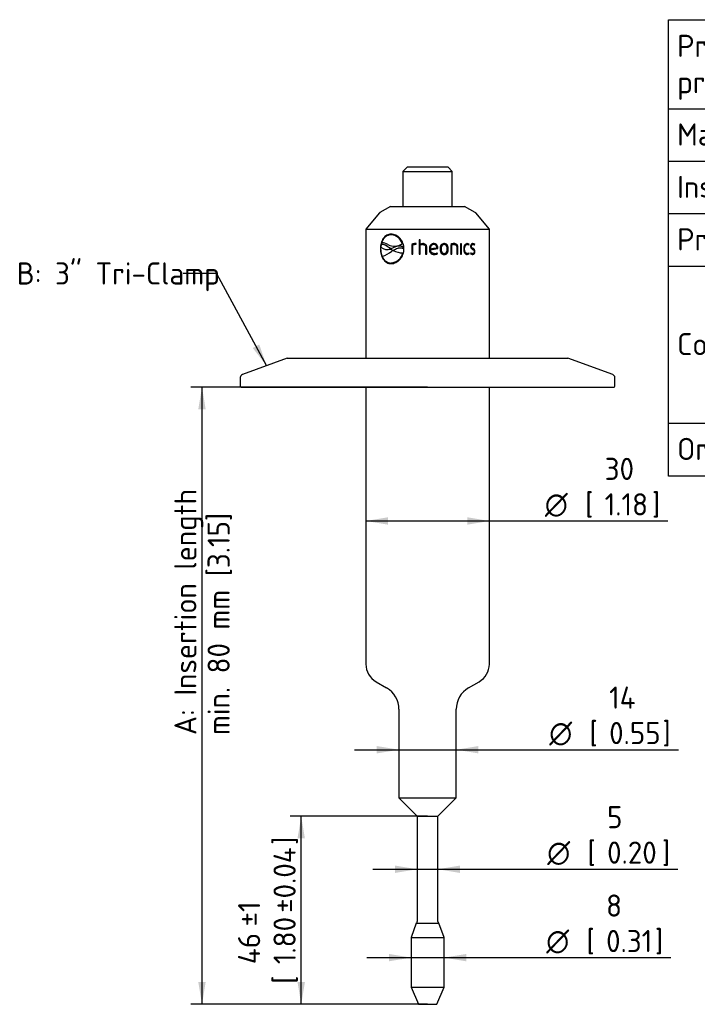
# Model space of a CAD drawing. Header units: millimetres. Extents: x 0 to 300, y -84 to 208.
# Tile 3 of 4: x 83 to 190, y 52 to 208. Entities that reach past the tile are written whole.
import ezdxf
from ezdxf.enums import TextEntityAlignment as Align

# ---------------------------------------------------------------- set-up
doc = ezdxf.new("R2010")
doc.units = ezdxf.units.MM
doc.layers.add('Default', color=7, linetype='Continuous')
doc.layers.add('SRV-HD-X5-A150-B', color=7, linetype='Continuous')
doc.styles.add('SEACAD_Solid_Edge_ISO', font='seiso.ttf')
doc.styles.add('SEACAD_Solid_Edge_ISO1_Symbols', font='semeci1.ttf')
doc.dimstyles.new('Rheonics_Publish', dxfattribs={"dimtxt": 3.5, "dimasz": 3.5, "dimexe": 1.75, "dimexo": 0, "dimgap": 0.875, "dimtad": 1, "dimdec": 1, "dimlfac": 1.538462, "dimdsep": 46, "dimtxsty": 'SEACAD_Solid_Edge_ISO', "dimblk1": '_SE_FILLED', "dimblk2": '_SE_FILLED', "dimsah": 1, "dimcen": 1.75, "dimazin": 0, "dimtfac": 0.5, "dimtdec": 3, "dimtmove": 0, "dimatfit": 3, "dimfxl": 1, "dimarcsym": 0})

# ---------------------------------------------------------------- blocks, each defined once
blk = doc.blocks.new('SE')
at = {"layer": 'Default', "color": 7, "linetype": 'Continuous'}
for p, q in [((240.85, 207.56), (240.85, 193.49)), ((185.54, 193.49), (292.91, 193.49)), ((240.85, 193.49), (240.85, 185.21)), ((185.54, 185.21), (292.91, 185.21)), ((240.85, 185.21), (240.85, 176.93)), ((185.54, 176.93), (292.91, 176.93)), ((240.85, 176.93), (240.85, 168.65)), ((185.54, 168.65), (292.91, 168.65)), ((240.85, 168.65), (240.85, 160.38)), ((240.85, 160.38), (292.91, 160.38)), ((240.85, 160.38), (240.85, 152.1)), ((240.85, 152.1), (292.91, 152.1)), ((240.85, 152.1), (240.85, 143.82)), ((185.54, 143.82), (292.91, 143.82)), ((240.85, 143.82), (240.85, 135.47))]:
    blk.add_line(p, q, dxfattribs=at)
blk.add_lwpolyline([(185.54, 135.47), (185.54, 207.56), (292.91, 207.56), (292.91, 135.47), (185.54, 135.47)], dxfattribs=at)
at = {"layer": 'Default', "color": 7, "linetype": 'Continuous', "style": 'SEACAD_Solid_Edge_ISO'}
for s, p in [('Pressure-Rating of the sensor', (186.89, 205.18)), ('As specified in order', (242.13, 205.18)), ('probe', (186.89, 199.45)), ('confirmation', (242.13, 199.45)), ('Material', (186.89, 191.18)), ('316L', (242.13, 191.18)), ('Insertion Length A', (186.89, 182.9)), ('Customizable min. 80 mm', (242.13, 182.9)), ('Process connection B', (186.89, 174.62)), ('Tri-Clamp 3"', (242.13, 174.62)), ('ISO 1127 DN 65', (242.13, 166.34)), ('Compatible with', (186.89, 158.07)), ('DIN 32676 DN 65', (242.13, 158.07)), ('ASME BPE 3"', (242.13, 149.79)), ('Order Code', (186.89, 141.51)), ('SRV-HD-X5-Axxx-B30T', (242.13, 141.51))]:
    blk.add_text(s, height=3.5, dxfattribs=at).set_placement(p, align=Align.TOP_LEFT)
blk = doc.blocks.new('SEANNOT_GROUP1')
at = {"layer": 'Default', "linetype": 'Continuous'}
blk.add_hatch(color=7, dxfattribs=at).paths.add_polyline_path([(119.89, 155.7), (122.07, 152.9), (120.91, 156.26)])
at = {"layer": 'Default', "color": 7, "linetype": 'Continuous'}
blk.add_line((114.14, 167.48), (108.89, 167.48), dxfattribs=at)
blk.add_lwpolyline([(114.14, 167.48), (122.07, 152.9)], dxfattribs=at)
at = {"layer": 'Default', "color": 7, "linetype": 'Continuous', "style": 'SEACAD_Solid_Edge_ISO'}
blk.add_text('B: 3" Tri-Clamp', height=3.5, dxfattribs=at).set_placement((82.61, 169.23), align=Align.TOP_LEFT)
blk = doc.blocks.new('SE1')
at = {"layer": 'SRV-HD-X5-A150-B', "color": 7, "linetype": 'Continuous'}
for p, q in [((144.24, 184.25), (143.59, 183.6)), ((143.59, 183.6), (151.39, 183.6)), ((143.59, 183.6), (143.59, 178.07)), ((150.74, 184.25), (144.24, 184.25)), ((151.39, 183.6), (150.74, 184.25)), ((151.39, 178.07), (151.39, 183.6)), ((141.64, 178.07), (139.96, 177.1)), ((141.64, 178.07), (153.34, 178.07)), ((155.02, 177.1), (153.34, 178.07)), ((139.89, 177.04), (137.74, 174.48)), ((157.24, 174.48), (155.09, 177.04)), ((137.74, 174.48), (157.24, 174.48)), ((137.74, 174.48), (137.74, 154.09)), ((157.24, 154.09), (157.24, 174.48)), ((141.7, 173.59), (141.66, 173.59)), ((141.76, 173.59), (141.73, 173.59)), ((146.32, 172.79), (146.14, 172.79)), ((146.14, 172.79), (146.14, 170.51)), ((146.15, 172.79), (146.15, 170.51)), ((146.32, 172.09), (146.32, 172.79)), ((140.08, 171.36), (140.03, 171.36)), ((140.17, 172.05), (140.11, 171.64)), ((140.31, 172.07), (140.28, 172.06)), ((141.21, 171.26), (141.25, 171.27)), ((141.46, 171.51), (141.43, 171.51)), ((141.64, 171.35), (141.43, 171.51)), ((141.67, 171.35), (141.46, 171.51)), ((141.67, 171.35), (141.64, 171.35)), ((141.68, 171.35), (141.64, 171.35)), ((141.64, 171.34), (141.66, 171.33)), ((141.66, 171.33), (142.03, 171.11)), ((141.69, 171.35), (141.67, 171.35)), ((142.07, 171.51), (141.68, 171.35)), ((142.02, 171.1), (141.86, 170.98)), ((142.05, 171.11), (142.02, 171.1)), ((142.04, 171.1), (142.02, 171.1)), ((142.06, 171.11), (142.03, 171.11)), ((142.08, 171.11), (142.04, 171.1)), ((142.08, 171.11), (142.05, 171.11)), ((142.25, 171.8), (142.28, 171.8)), ((143.04, 171.79), (143.01, 171.78)), ((143.54, 172.21), (143.51, 172.21)), ((143.67, 171.69), (143.64, 171.69)), ((143.66, 171.43), (143.64, 171.69)), ((143.7, 171.44), (143.66, 171.43)), ((143.7, 171.44), (143.67, 171.69)), ((145.02, 172.08), (145, 172.08)), ((145, 172.08), (145, 170.51)), ((145.02, 172.08), (145.02, 170.51)), ((145.18, 170.51), (145.18, 171.98)), ((145.57, 172.2), (145.56, 172.2)), ((145.58, 172.04), (145.57, 172.04)), ((145.66, 172.03), (145.69, 172.19)), ((146.33, 172.09), (146.32, 172.09)), ((146.32, 170.51), (146.32, 171.93)), ((146.71, 172.04), (146.71, 172.04)), ((146.74, 172.19), (146.73, 172.19)), ((147.17, 171.64), (147.17, 171.64)), ((147.17, 171.64), (147.17, 170.51)), ((147.17, 171.64), (147.17, 170.51)), ((147.35, 170.51), (147.35, 171.65)), ((147.93, 171.38), (147.94, 171.38)), ((147.94, 171.24), (147.94, 171.24)), ((148.46, 172.05), (148.47, 172.05)), ((149.09, 171.51), (149.1, 171.51)), ((149.09, 171.41), (149.1, 171.41)), ((149.61, 171.34), (149.63, 171.34)), ((150.09, 172.05), (150.11, 172.05)), ((150.74, 171.34), (150.76, 171.34)), ((151.15, 172.08), (151.15, 170.51)), ((151.3, 170.51), (151.3, 171.98)), ((151.3, 171.98), (151.32, 171.98)), ((151.32, 170.51), (151.32, 171.98)), ((151.66, 172.2), (151.69, 172.2)), ((151.66, 172.05), (151.69, 172.05)), ((152.09, 171.64), (152.09, 170.51)), ((152.22, 170.51), (152.22, 171.65)), ((152.22, 171.65), (152.25, 171.65)), ((152.25, 170.51), (152.25, 171.65)), ((152.83, 172.17), (152.68, 172.17)), ((152.68, 172.17), (152.68, 170.51)), ((152.8, 170.51), (152.8, 172.17)), ((152.83, 170.51), (152.83, 172.17)), ((153.3, 171.34), (153.34, 171.34)), ((153.71, 172.04), (153.75, 172.04)), ((153.99, 172.08), (154.04, 172.08)), ((153.99, 171.95), (154.04, 172.08)), ((154.37, 171.77), (154.41, 171.77)), ((154.61, 172.05), (154.66, 172.05)), ((154.89, 172.08), (154.94, 172.08)), ((154.89, 171.95), (154.94, 172.08)), ((143.61, 170.71), (143.58, 170.71)), ((145, 170.51), (145.18, 170.51)), ((146.14, 170.51), (146.32, 170.51)), ((147.17, 170.51), (147.35, 170.51)), ((148.53, 170.48), (148.54, 170.48)), ((148.54, 170.63), (148.54, 170.63)), ((149.04, 170.59), (148.98, 170.74)), ((149.05, 170.59), (148.99, 170.74)), ((149.04, 170.59), (149.05, 170.59)), ((150.09, 170.63), (150.11, 170.63)), ((151.15, 170.51), (151.32, 170.51)), ((152.09, 170.51), (152.25, 170.51)), ((152.68, 170.51), (152.83, 170.51)), ((153.71, 170.64), (153.75, 170.64)), ((154.04, 170.59), (153.99, 170.73)), ((153.99, 170.59), (154.04, 170.59)), ((154.3, 170.74), (154.25, 170.59)), ((154.53, 170.63), (154.58, 170.63)), ((154.92, 170.94), (154.97, 170.94)), ((141.79, 169.13), (141.82, 169.13)), ((125.32, 154.09), (118.26, 151.51)), ((125.32, 154.09), (169.65, 154.09)), ((176.72, 151.51), (169.65, 154.09)), ((117.91, 151.02), (117.91, 149.67)), ((177.06, 149.67), (177.06, 151.02)), ((118.04, 149.54), (176.93, 149.54)), ((137.74, 149.54), (137.74, 105.79)), ((157.24, 105.79), (157.24, 149.54)), ((139.36, 102.98), (141.02, 102.02)), ((153.96, 102.02), (155.61, 102.98)), ((142.97, 98.64), (142.97, 84.63)), ((152.01, 84.63), (152.01, 98.64)), ((142.97, 84.63), (152.01, 84.63)), ((142.97, 84.63), (145.86, 81.74)), ((149.11, 81.74), (152.01, 84.63)), ((145.86, 81.74), (149.11, 81.74)), ((145.86, 81.74), (145.86, 65.12)), ((149.11, 65.12), (149.11, 81.74)), ((145.7, 64.84), (144.89, 62.61)), ((145.7, 64.84), (149.28, 64.84)), ((150.09, 62.61), (149.28, 64.84)), ((144.89, 62.61), (150.09, 62.61)), ((144.89, 62.61), (144.89, 54.72)), ((150.09, 54.72), (150.09, 62.61)), ((144.89, 54.72), (150.09, 54.72)), ((144.89, 54.72), (146.03, 52.04)), ((148.95, 52.04), (150.09, 54.72)), ((146.03, 52.04), (148.95, 52.04))]:
    blk.add_line(p, q, dxfattribs=at)
for centre, radius, start, end in [((140.09, 176.87), 0.26, 120, 140), ((154.89, 176.87), 0.26, 40, 60), ((141.59, 171.57), 2.02, 18.4431, 86.0721), ((141.62, 171.57), 2.02, 18.4507, 86.0603), ((141.15, 172.9), 1.64, 230.3336, 287.3563), ((140.35, 170.73), 1.58, 56.2107, 93.9334), ((142.23, 173.99), 2.2, 242.7703, 305.7437), ((141.19, 172.9), 1.63, 271.9988, 287.3779), ((143.74, 174.54), 3.83, 243.7504, 267.6133), ((143.05, 169.88), 1.9, 71.8021, 120.9368), ((143.77, 174.54), 3.83, 243.7455, 267.6188), ((142.26, 174), 2.19, 270.5307, 305.7494), ((143.08, 169.88), 1.9, 71.8021, 91.1487), ((145.55, 170.83), 1.36, 89.5317, 113.5606), ((145.56, 170.85), 1.35, 89.5332, 113.7099), ((145.52, 171.08), 0.962, 89.2301, 111.0996), ((145.54, 171.3), 0.744, 80.9126, 90.2318), ((145.61, 171.8), 0.402, 76.7186, 96.9993), ((145.55, 171.31), 0.734, 81.7848, 87.7729), ((146.75, 171.27), 0.927, 91.1173, 117.8897), ((146.72, 171.24), 0.799, 90.6652, 120.0707), ((146.76, 171.28), 0.916, 91.1345, 118.0589), ((47.85, 863.11), 698.93, 278.23251, 278.31472), ((57.34, 778.96), 614.44, 278.47963, 278.58765), ((56.76, 786.97), 622.44, 278.42392, 278.53124), ((147.99, 171.5), 1.1, 355.6717, 0.8133), ((148.01, 171.5), 1.09, 355.6427, 0.8187), ((151.69, 170.88), 1.32, 90.076, 113.9599), ((151.65, 171.08), 0.962, 89.4037, 111.5888), ((151.68, 171.07), 0.974, 89.4041, 111.4514), ((153.7, 171.75), 0.447, 48.2152, 89.5835), ((153.74, 171.75), 0.451, 48.436, 89.6195), ((153.74, 171.68), 0.364, 47.6072, 88.978), ((81.58, 197.51), 76.75, 340.5613, 340.6485), ((154.6, 171.78), 0.419, 46.8191, 89.9495), ((154.65, 171.77), 0.424, 47.0439, 89.9866), ((154.64, 171.7), 0.349, 45.1745, 88.0678), ((102.55, 189.66), 55.21, 341.3218, 341.4368), ((139.54, 173.74), 3.6, 282.2455, 309.9441), ((141.57, 171.19), 2.06, 274.5221, 346.7295), ((141.62, 171.16), 2.04, 275.6036, 347.3188), ((148.55, 171.57), 1.09, 268.8202, 296.4059), ((148.55, 171.59), 0.958, 269.4313, 296.9913), ((148.56, 171.59), 1.1, 268.8219, 296.2413), ((153.7, 170.92), 0.439, 270.0591, 312.1423), ((153.74, 170.93), 0.454, 270.5145, 311.4302), ((153.74, 171), 0.363, 270.9744, 312.4464), ((78.54, 144.7), 79.77, 18.9417, 19.0287), ((154.6, 171.06), 0.581, 233.5437, 268.728), ((154.56, 171.14), 0.505, 237.421, 266.5176), ((154.61, 171.14), 0.511, 232.5567, 266.5566), ((118.43, 151.02), 0.52, 110, 180), ((176.54, 151.02), 0.52, 0, 70), ((118.04, 149.67), 0.13, 180, 270), ((176.93, 149.67), 0.13, 270, 0), ((140.99, 105.79), 3.25, 180, 240), ((153.99, 105.79), 3.25, 300, 0), ((139.07, 98.64), 3.9, 0, 60), ((155.91, 98.64), 3.9, 120, 180), ((145.54, 65.12), 0.325, 300, 0), ((149.44, 65.12), 0.325, 180, 240)]:
    blk.add_arc(centre, radius, start, end, dxfattribs=at)
for points, knots in [([(141.73, 173.69), (141.48, 173.68), (141.25, 173.63), (140.83, 173.39), (140.64, 173.22), (140.34, 172.79), (140.23, 172.53), (140.07, 171.97), (140.04, 171.66), (140.03, 171.36)], [0, 0, 0, 0, 0.25, 0.25, 0.5, 0.5, 0.75, 0.75, 1, 1, 1, 1]), ([(141.77, 173.69), (141.52, 173.68), (141.29, 173.63), (140.87, 173.39), (140.68, 173.22), (140.39, 172.79), (140.27, 172.53), (140.12, 171.97), (140.09, 171.66), (140.08, 171.36)], [0, 0, 0, 0, 0.25, 0.25, 0.5, 0.5, 0.75, 0.75, 1, 1, 1, 1]), ([(141.73, 173.59), (141.69, 173.59), (141.65, 173.59), (141.56, 173.58), (141.52, 173.58), (141.4, 173.55), (141.32, 173.53), (141.17, 173.47), (141.09, 173.44), (140.95, 173.35), (140.88, 173.3), (140.69, 173.13), (140.57, 172.99), (140.43, 172.75), (140.38, 172.67), (140.32, 172.54), (140.3, 172.49), (140.27, 172.4), (140.25, 172.35), (140.24, 172.31)], [0, 0, 0, 0, 0.0625, 0.0625, 0.125, 0.125, 0.25, 0.25, 0.375, 0.375, 0.5, 0.5, 0.75, 0.75, 0.875, 0.875, 0.9375, 0.9375, 1, 1, 1, 1]), ([(143.76, 171.36), (143.75, 171.67), (143.7, 171.97), (143.49, 172.53), (143.33, 172.79), (142.94, 173.22), (142.72, 173.39), (142.23, 173.63), (141.98, 173.68), (141.73, 173.69)], [0, 0, 0, 0, 0.25, 0.25, 0.5, 0.5, 0.75, 0.75, 1, 1, 1, 1]), ([(140.03, 171.36), (140.04, 171.05), (140.07, 170.75), (140.23, 170.18), (140.34, 169.93), (140.64, 169.5), (140.83, 169.32), (141.25, 169.09), (141.49, 169.04), (141.73, 169.03)], [0, 0, 0, 0, 0.25, 0.25, 0.5, 0.5, 0.75, 0.75, 1, 1, 1, 1]), ([(140.08, 171.36), (140.09, 171.05), (140.12, 170.75), (140.27, 170.19), (140.39, 169.93), (140.68, 169.5), (140.87, 169.33), (141.29, 169.09), (141.52, 169.04), (141.77, 169.03)], [0, 0, 0, 0, 0.25, 0.25, 0.5, 0.5, 0.75, 0.75, 1, 1, 1, 1]), ([(141.43, 171.51), (141.38, 171.55), (141.33, 171.6), (141.23, 171.68), (141.17, 171.71), (141.02, 171.82), (140.91, 171.88), (140.7, 171.99), (140.59, 172.02), (140.43, 172.06), (140.38, 172.06), (140.27, 172.07), (140.22, 172.06), (140.17, 172.05)], [0, 0, 0, 0, 0.125, 0.125, 0.25, 0.25, 0.5, 0.5, 0.75, 0.75, 0.875, 0.875, 1, 1, 1, 1]), ([(141.46, 171.51), (141.41, 171.55), (141.36, 171.6), (141.26, 171.68), (141.21, 171.72), (141.05, 171.82), (140.94, 171.89), (140.73, 171.99), (140.63, 172.03), (140.47, 172.06), (140.41, 172.06), (140.34, 172.07), (140.33, 172.07), (140.31, 172.06)], [0, 0, 0, 0, 0.125, 0.125, 0.25, 0.25, 0.5, 0.5, 0.75, 0.75, 0.875, 0.875, 0.9142056, 0.9142056, 0.9142056, 0.9142056]), ([(141.73, 169.03), (141.98, 169.04), (142.23, 169.09), (142.72, 169.33), (142.94, 169.5), (143.33, 169.93), (143.49, 170.19), (143.7, 170.75), (143.75, 171.05), (143.76, 171.36)], [0, 0, 0, 0, 0.25, 0.25, 0.5, 0.5, 0.75, 0.75, 1, 1, 1, 1]), ([(142.03, 171.11), (142.09, 171.15), (142.15, 171.19), (142.27, 171.27), (142.33, 171.3), (142.53, 171.4), (142.66, 171.45), (142.87, 171.5), (142.94, 171.51), (143.08, 171.53), (143.16, 171.53), (143.3, 171.53), (143.38, 171.52), (143.48, 171.5), (143.52, 171.49), (143.59, 171.46), (143.63, 171.45), (143.66, 171.43)], [0, 0, 0, 0, 0.125, 0.125, 0.25, 0.25, 0.5, 0.5, 0.625, 0.625, 0.75, 0.75, 0.875, 0.875, 0.9375, 0.9375, 1, 1, 1, 1]), ([(142.06, 171.11), (142.12, 171.15), (142.18, 171.19), (142.3, 171.27), (142.36, 171.3), (142.56, 171.4), (142.69, 171.45), (142.9, 171.5), (142.97, 171.52), (143.07, 171.53), (143.11, 171.53), (143.14, 171.53)], [0, 0, 0, 0, 0.125, 0.125, 0.25, 0.25, 0.5, 0.5, 0.625, 0.625, 0.6843073, 0.6843073, 0.6843073, 0.6843073]), ([(146.71, 172.04), (146.77, 172.04), (146.83, 172.03), (146.94, 172.01), (146.99, 171.98), (147.08, 171.91), (147.12, 171.86), (147.16, 171.76), (147.17, 171.7), (147.17, 171.64)], [0, 0, 0, 0, 0.25, 0.25, 0.5, 0.5, 0.75, 0.75, 1, 1, 1, 1]), ([(146.71, 172.04), (146.77, 172.04), (146.82, 172.03), (146.94, 172.01), (146.99, 171.98), (147.08, 171.91), (147.12, 171.86), (147.16, 171.76), (147.17, 171.7), (147.17, 171.64)], [0, 0, 0, 0, 0.25, 0.25, 0.5, 0.5, 0.75, 0.75, 1, 1, 1, 1]), ([(147.35, 171.65), (147.35, 171.69), (147.35, 171.73), (147.33, 171.81), (147.32, 171.84), (147.29, 171.91), (147.27, 171.95), (147.23, 172.01), (147.2, 172.04), (147.11, 172.11), (147.04, 172.15), (146.89, 172.19), (146.81, 172.19), (146.73, 172.19)], [0, 0, 0, 0, 0.125, 0.125, 0.25, 0.25, 0.375, 0.375, 0.5, 0.5, 0.75, 0.75, 1, 1, 1, 1]), ([(148.47, 172.2), (148.42, 172.2), (148.36, 172.19), (148.26, 172.17), (148.21, 172.15), (148.07, 172.08), (147.99, 172.01), (147.87, 171.85), (147.83, 171.75), (147.79, 171.6), (147.78, 171.55), (147.77, 171.44), (147.77, 171.39), (147.77, 171.34)], [0, 0, 0, 0, 0.125, 0.125, 0.25, 0.25, 0.5, 0.5, 0.75, 0.75, 0.875, 0.875, 1, 1, 1, 1]), ([(147.77, 171.34), (147.77, 171.29), (147.77, 171.23), (147.78, 171.12), (147.79, 171.07), (147.84, 170.91), (147.88, 170.81), (148.02, 170.64), (148.12, 170.58), (148.27, 170.52), (148.32, 170.5), (148.43, 170.48), (148.48, 170.48), (148.54, 170.48)], [0, 0, 0, 0, 0.125, 0.125, 0.25, 0.25, 0.5, 0.5, 0.75, 0.75, 0.875, 0.875, 1, 1, 1, 1]), ([(148.46, 172.05), (148.38, 172.05), (148.3, 172.03), (148.16, 171.96), (148.1, 171.9), (148.01, 171.77), (147.98, 171.69), (147.94, 171.54), (147.94, 171.46), (147.93, 171.38)], [0, 0, 0, 0, 0.25, 0.25, 0.5, 0.5, 0.75, 0.75, 1, 1, 1, 1]), ([(148.47, 172.05), (148.39, 172.05), (148.31, 172.03), (148.17, 171.96), (148.11, 171.9), (148.02, 171.77), (147.99, 171.69), (147.95, 171.54), (147.94, 171.46), (147.94, 171.38)], [0, 0, 0, 0, 0.25, 0.25, 0.5, 0.5, 0.75, 0.75, 1, 1, 1, 1]), ([(148.54, 170.63), (148.46, 170.63), (148.38, 170.65), (148.23, 170.7), (148.16, 170.74), (148.05, 170.86), (148.01, 170.93), (147.97, 171.05), (147.96, 171.08), (147.95, 171.16), (147.94, 171.2), (147.94, 171.24)], [0, 0, 0, 0, 0.25, 0.25, 0.5, 0.5, 0.75, 0.75, 0.875, 0.875, 1, 1, 1, 1]), ([(148.54, 170.63), (148.46, 170.63), (148.38, 170.65), (148.23, 170.7), (148.16, 170.74), (148.05, 170.86), (148.01, 170.93), (147.97, 171.04), (147.97, 171.08), (147.95, 171.16), (147.95, 171.2), (147.94, 171.24)], [0, 0, 0, 0, 0.25, 0.25, 0.5, 0.5, 0.75, 0.75, 0.875, 0.875, 1, 1, 1, 1]), ([(149.09, 171.51), (149.09, 171.56), (149.09, 171.6), (149.08, 171.69), (149.07, 171.73), (149.03, 171.86), (148.99, 171.94), (148.87, 172.07), (148.8, 172.12), (148.68, 172.17), (148.64, 172.18), (148.55, 172.19), (148.51, 172.2), (148.46, 172.2)], [0, 0, 0, 0, 0.125, 0.125, 0.25, 0.25, 0.5, 0.5, 0.75, 0.75, 0.875, 0.875, 1, 1, 1, 1]), ([(149.1, 171.51), (149.1, 171.56), (149.1, 171.6), (149.09, 171.69), (149.08, 171.73), (149.04, 171.86), (149, 171.94), (148.88, 172.07), (148.81, 172.12), (148.69, 172.17), (148.64, 172.18), (148.56, 172.19), (148.51, 172.2), (148.47, 172.2)], [0, 0, 0, 0, 0.125, 0.125, 0.25, 0.25, 0.5, 0.5, 0.75, 0.75, 0.875, 0.875, 1, 1, 1, 1]), ([(148.93, 171.52), (148.93, 171.59), (148.92, 171.66), (148.89, 171.79), (148.86, 171.85), (148.78, 171.95), (148.72, 171.99), (148.6, 172.04), (148.53, 172.05), (148.47, 172.05)], [0, 0, 0, 0, 0.25, 0.25, 0.5, 0.5, 0.75, 0.75, 1, 1, 1, 1]), ([(150.11, 172.2), (150.06, 172.2), (150.01, 172.19), (149.92, 172.17), (149.87, 172.15), (149.73, 172.08), (149.66, 172.01), (149.55, 171.84), (149.51, 171.75), (149.47, 171.6), (149.46, 171.55), (149.45, 171.44), (149.45, 171.39), (149.45, 171.34)], [0, 0, 0, 0, 0.125, 0.125, 0.25, 0.25, 0.5, 0.5, 0.75, 0.75, 0.875, 0.875, 1, 1, 1, 1]), ([(149.45, 171.34), (149.45, 171.29), (149.45, 171.24), (149.46, 171.13), (149.47, 171.08), (149.5, 170.99), (149.51, 170.94), (149.55, 170.84), (149.57, 170.8), (149.63, 170.71), (149.66, 170.67), (149.74, 170.6), (149.78, 170.57), (149.87, 170.53), (149.91, 170.51), (150.01, 170.49), (150.06, 170.48), (150.11, 170.48)], [0, 0, 0, 0, 0.125, 0.125, 0.25, 0.25, 0.375, 0.375, 0.5, 0.5, 0.625, 0.625, 0.75, 0.75, 0.875, 0.875, 1, 1, 1, 1]), ([(150.09, 172.05), (150.06, 172.05), (150.02, 172.04), (149.94, 172.02), (149.9, 172.01), (149.8, 171.94), (149.75, 171.88), (149.67, 171.74), (149.65, 171.66), (149.62, 171.5), (149.61, 171.42), (149.61, 171.34)], [0, 0, 0, 0, 0.125, 0.125, 0.25, 0.25, 0.5, 0.5, 0.75, 0.75, 1, 1, 1, 1]), ([(149.61, 171.34), (149.61, 171.26), (149.62, 171.18), (149.65, 171.02), (149.67, 170.94), (149.75, 170.8), (149.8, 170.74), (149.9, 170.67), (149.94, 170.66), (150.02, 170.64), (150.06, 170.64), (150.09, 170.63)], [0, 0, 0, 0, 0.25, 0.25, 0.5, 0.5, 0.75, 0.75, 0.875, 0.875, 1, 1, 1, 1]), ([(150.11, 172.05), (150.07, 172.05), (150.03, 172.04), (149.96, 172.02), (149.92, 172.01), (149.82, 171.94), (149.76, 171.88), (149.69, 171.74), (149.66, 171.66), (149.63, 171.5), (149.63, 171.42), (149.63, 171.34)], [0, 0, 0, 0, 0.125, 0.125, 0.25, 0.25, 0.5, 0.5, 0.75, 0.75, 1, 1, 1, 1]), ([(149.63, 171.34), (149.63, 171.26), (149.63, 171.18), (149.66, 171.02), (149.69, 170.94), (149.76, 170.8), (149.82, 170.74), (149.92, 170.67), (149.96, 170.66), (150.03, 170.64), (150.07, 170.64), (150.11, 170.63)], [0, 0, 0, 0, 0.25, 0.25, 0.5, 0.5, 0.75, 0.75, 0.875, 0.875, 1, 1, 1, 1]), ([(150.74, 171.34), (150.74, 171.39), (150.74, 171.44), (150.73, 171.55), (150.72, 171.6), (150.7, 171.69), (150.68, 171.74), (150.65, 171.84), (150.62, 171.88), (150.57, 171.97), (150.54, 172.01), (150.46, 172.08), (150.42, 172.11), (150.34, 172.15), (150.29, 172.17), (150.19, 172.19), (150.14, 172.2), (150.09, 172.2)], [0, 0, 0, 0, 0.125, 0.125, 0.25, 0.25, 0.375, 0.375, 0.5, 0.5, 0.625, 0.625, 0.75, 0.75, 0.875, 0.875, 1, 1, 1, 1]), ([(150.09, 170.48), (150.14, 170.48), (150.19, 170.49), (150.29, 170.51), (150.34, 170.53), (150.47, 170.6), (150.54, 170.67), (150.65, 170.84), (150.69, 170.94), (150.72, 171.08), (150.73, 171.14), (150.74, 171.24), (150.74, 171.29), (150.74, 171.34)], [0, 0, 0, 0, 0.125, 0.125, 0.25, 0.25, 0.5, 0.5, 0.75, 0.75, 0.875, 0.875, 1, 1, 1, 1]), ([(150.76, 171.34), (150.76, 171.39), (150.76, 171.44), (150.75, 171.55), (150.74, 171.6), (150.72, 171.69), (150.7, 171.74), (150.67, 171.84), (150.64, 171.88), (150.59, 171.97), (150.56, 172.01), (150.48, 172.08), (150.44, 172.11), (150.36, 172.15), (150.31, 172.17), (150.21, 172.19), (150.16, 172.2), (150.11, 172.2)], [0, 0, 0, 0, 0.125, 0.125, 0.25, 0.25, 0.375, 0.375, 0.5, 0.5, 0.625, 0.625, 0.75, 0.75, 0.875, 0.875, 1, 1, 1, 1]), ([(150.59, 171.34), (150.59, 171.42), (150.58, 171.5), (150.56, 171.66), (150.53, 171.74), (150.46, 171.88), (150.4, 171.95), (150.3, 172.01), (150.27, 172.02), (150.19, 172.04), (150.15, 172.05), (150.11, 172.05)], [0, 0, 0, 0, 0.25, 0.25, 0.5, 0.5, 0.75, 0.75, 0.875, 0.875, 1, 1, 1, 1]), ([(150.11, 170.63), (150.15, 170.64), (150.19, 170.64), (150.27, 170.66), (150.3, 170.67), (150.4, 170.74), (150.46, 170.8), (150.53, 170.94), (150.56, 171.02), (150.58, 171.18), (150.59, 171.26), (150.59, 171.34)], [0, 0, 0, 0, 0.125, 0.125, 0.25, 0.25, 0.5, 0.5, 0.75, 0.75, 1, 1, 1, 1]), ([(150.11, 170.48), (150.16, 170.48), (150.21, 170.49), (150.31, 170.51), (150.35, 170.52), (150.49, 170.59), (150.56, 170.67), (150.67, 170.84), (150.71, 170.94), (150.74, 171.08), (150.75, 171.13), (150.76, 171.24), (150.76, 171.29), (150.76, 171.34)], [0, 0, 0, 0, 0.125, 0.125, 0.25, 0.25, 0.5, 0.5, 0.75, 0.75, 0.875, 0.875, 1, 1, 1, 1]), ([(152.22, 171.65), (152.22, 171.69), (152.22, 171.73), (152.2, 171.81), (152.19, 171.85), (152.17, 171.92), (152.15, 171.95), (152.11, 172.02), (152.09, 172.04), (152, 172.12), (151.94, 172.15), (151.8, 172.19), (151.73, 172.2), (151.66, 172.2)], [0, 0, 0, 0, 0.125, 0.125, 0.25, 0.25, 0.375, 0.375, 0.5, 0.5, 0.75, 0.75, 1, 1, 1, 1]), ([(152.25, 171.65), (152.25, 171.69), (152.25, 171.73), (152.23, 171.81), (152.23, 171.85), (152.2, 171.92), (152.18, 171.95), (152.14, 172.02), (152.12, 172.04), (152.03, 172.12), (151.97, 172.15), (151.83, 172.19), (151.76, 172.2), (151.69, 172.2)], [0, 0, 0, 0, 0.125, 0.125, 0.25, 0.25, 0.375, 0.375, 0.5, 0.5, 0.75, 0.75, 1, 1, 1, 1]), ([(151.69, 172.05), (151.74, 172.05), (151.79, 172.04), (151.89, 172.01), (151.94, 171.99), (152.02, 171.91), (152.05, 171.86), (152.08, 171.76), (152.09, 171.7), (152.09, 171.64)], [0, 0, 0, 0, 0.25, 0.25, 0.5, 0.5, 0.75, 0.75, 1, 1, 1, 1]), ([(153.74, 172.2), (153.66, 172.19), (153.58, 172.17), (153.44, 172.08), (153.37, 172.01), (153.27, 171.84), (153.24, 171.75), (153.21, 171.6), (153.2, 171.55), (153.19, 171.44), (153.19, 171.39), (153.19, 171.34)], [0, 0, 0, 0, 0.25, 0.25, 0.5, 0.5, 0.75, 0.75, 0.875, 0.875, 1, 1, 1, 1]), ([(153.19, 171.34), (153.19, 171.29), (153.19, 171.24), (153.2, 171.13), (153.21, 171.08), (153.24, 170.93), (153.27, 170.84), (153.35, 170.71), (153.37, 170.67), (153.44, 170.6), (153.47, 170.57), (153.54, 170.53), (153.58, 170.51), (153.66, 170.49), (153.7, 170.48), (153.74, 170.48)], [0, 0, 0, 0, 0.125, 0.125, 0.25, 0.25, 0.5, 0.5, 0.625, 0.625, 0.75, 0.75, 0.875, 0.875, 1, 1, 1, 1]), ([(153.3, 171.34), (153.3, 171.42), (153.31, 171.51), (153.33, 171.66), (153.35, 171.74), (153.42, 171.88), (153.47, 171.94), (153.55, 172), (153.58, 172.02), (153.64, 172.04), (153.68, 172.04), (153.71, 172.04)], [0, 0, 0, 0, 0.25, 0.25, 0.5, 0.5, 0.75, 0.75, 0.875, 0.875, 1, 1, 1, 1]), ([(153.71, 170.64), (153.68, 170.64), (153.65, 170.64), (153.58, 170.66), (153.55, 170.68), (153.47, 170.74), (153.42, 170.8), (153.36, 170.94), (153.33, 171.02), (153.31, 171.18), (153.3, 171.26), (153.3, 171.34)], [0, 0, 0, 0, 0.125, 0.125, 0.25, 0.25, 0.5, 0.5, 0.75, 0.75, 1, 1, 1, 1]), ([(153.34, 171.34), (153.34, 171.42), (153.34, 171.51), (153.37, 171.67), (153.39, 171.74), (153.45, 171.85), (153.47, 171.88), (153.51, 171.94), (153.54, 171.96), (153.59, 172), (153.62, 172.02), (153.69, 172.04), (153.72, 172.04), (153.75, 172.04)], [0, 0, 0, 0, 0.25, 0.25, 0.5, 0.5, 0.625, 0.625, 0.75, 0.75, 0.875, 0.875, 1, 1, 1, 1]), ([(153.75, 170.64), (153.72, 170.64), (153.69, 170.64), (153.63, 170.66), (153.6, 170.68), (153.51, 170.74), (153.46, 170.8), (153.39, 170.94), (153.37, 171.02), (153.34, 171.18), (153.34, 171.26), (153.34, 171.34)], [0, 0, 0, 0, 0.125, 0.125, 0.25, 0.25, 0.5, 0.5, 0.75, 0.75, 1, 1, 1, 1]), ([(154.65, 172.2), (154.6, 172.2), (154.56, 172.19), (154.48, 172.16), (154.43, 172.13), (154.36, 172.06), (154.33, 172.01), (154.3, 171.93), (154.29, 171.9), (154.28, 171.83), (154.28, 171.8), (154.28, 171.77)], [0, 0, 0, 0, 0.25, 0.25, 0.5, 0.5, 0.75, 0.75, 0.875, 0.875, 1, 1, 1, 1]), ([(154.28, 171.77), (154.28, 171.71), (154.29, 171.65), (154.32, 171.54), (154.35, 171.49), (154.41, 171.42), (154.45, 171.39), (154.53, 171.33), (154.56, 171.31), (154.6, 171.29)], [0, 0, 0, 0, 0.25, 0.25, 0.5, 0.5, 0.75, 0.75, 1, 1, 1, 1]), ([(154.37, 171.77), (154.37, 171.81), (154.37, 171.85), (154.4, 171.93), (154.42, 171.96), (154.47, 172.01), (154.5, 172.02), (154.55, 172.05), (154.58, 172.05), (154.61, 172.05)], [0, 0, 0, 0, 0.25, 0.25, 0.5, 0.5, 0.75, 0.75, 1, 1, 1, 1]), ([(154.61, 171.43), (154.55, 171.46), (154.49, 171.49), (154.42, 171.57), (154.4, 171.6), (154.37, 171.68), (154.37, 171.73), (154.37, 171.77)], [0, 0, 0, 0, 0.5, 0.5, 0.75, 0.75, 1, 1, 1, 1]), ([(154.41, 171.77), (154.41, 171.81), (154.42, 171.85), (154.45, 171.93), (154.47, 171.96), (154.52, 172.01), (154.54, 172.02), (154.6, 172.05), (154.63, 172.05), (154.66, 172.05)], [0, 0, 0, 0, 0.25, 0.25, 0.5, 0.5, 0.75, 0.75, 1, 1, 1, 1]), ([(154.66, 171.43), (154.6, 171.46), (154.54, 171.49), (154.47, 171.57), (154.45, 171.6), (154.42, 171.68), (154.41, 171.73), (154.41, 171.77)], [0, 0, 0, 0, 0.5, 0.5, 0.75, 0.75, 1, 1, 1, 1]), ([(154.6, 171.29), (154.66, 171.26), (154.72, 171.23), (154.79, 171.15), (154.82, 171.11), (154.85, 171.03), (154.85, 170.98), (154.85, 170.94)], [0, 0, 0, 0, 0.5, 0.5, 0.75, 0.75, 1, 1, 1, 1]), ([(154.92, 170.94), (154.92, 171), (154.92, 171.06), (154.88, 171.17), (154.86, 171.22), (154.8, 171.3), (154.76, 171.33), (154.69, 171.38), (154.65, 171.41), (154.61, 171.43)], [0, 0, 0, 0, 0.25, 0.25, 0.5, 0.5, 0.75, 0.75, 1, 1, 1, 1]), ([(154.97, 170.94), (154.97, 171), (154.97, 171.06), (154.93, 171.17), (154.91, 171.22), (154.84, 171.3), (154.81, 171.33), (154.73, 171.39), (154.7, 171.41), (154.66, 171.43)], [0, 0, 0, 0, 0.25, 0.25, 0.5, 0.5, 0.75, 0.75, 1, 1, 1, 1]), ([(140.31, 170.22), (140.34, 170.14), (140.38, 170.06), (140.46, 169.91), (140.5, 169.84), (140.6, 169.7), (140.65, 169.64), (140.76, 169.52), (140.82, 169.47), (140.94, 169.37), (141.01, 169.33), (141.14, 169.26), (141.21, 169.23), (141.35, 169.18), (141.43, 169.16), (141.58, 169.13), (141.65, 169.13), (141.73, 169.13)], [0, 0, 0, 0, 0.125, 0.125, 0.25, 0.25, 0.375, 0.375, 0.5, 0.5, 0.625, 0.625, 0.75, 0.75, 0.875, 0.875, 1, 1, 1, 1]), ([(154.54, 170.48), (154.58, 170.48), (154.63, 170.49), (154.72, 170.52), (154.76, 170.54), (154.84, 170.62), (154.87, 170.67), (154.9, 170.76), (154.91, 170.8), (154.92, 170.87), (154.92, 170.9), (154.92, 170.94)], [0, 0, 0, 0, 0.25, 0.25, 0.5, 0.5, 0.75, 0.75, 0.875, 0.875, 1, 1, 1, 1]), ([(154.85, 170.94), (154.85, 170.89), (154.84, 170.84), (154.81, 170.76), (154.79, 170.73), (154.74, 170.67), (154.71, 170.66), (154.65, 170.64), (154.61, 170.63), (154.58, 170.63)], [0, 0, 0, 0, 0.25, 0.25, 0.5, 0.5, 0.75, 0.75, 1, 1, 1, 1]), ([(154.58, 170.48), (154.63, 170.48), (154.68, 170.49), (154.77, 170.52), (154.81, 170.54), (154.89, 170.62), (154.92, 170.67), (154.95, 170.76), (154.96, 170.8), (154.97, 170.86), (154.97, 170.9), (154.97, 170.94)], [0, 0, 0, 0, 0.25, 0.25, 0.5, 0.5, 0.75, 0.75, 0.875, 0.875, 1, 1, 1, 1])]:
    blk.add_open_spline(points, degree=3, knots=knots, dxfattribs=at)
blk.add_open_spline([(141.76, 173.59), (141.74, 173.59), (141.72, 173.59), (141.7, 173.59)], degree=3, dxfattribs=at)
blk = doc.blocks.new('DMBLK1')
at = {"layer": 'Default', "linetype": 'Continuous'}
for points in [[(141.39, 58.83), (144.89, 59.41), (141.39, 59.99)], [(153.59, 58.83), (153.59, 59.99), (150.09, 59.41)]]:
    blk.add_hatch(color=7, dxfattribs=at).paths.add_polyline_path(points)
at = {"layer": 'Default', "color": 7, "linetype": 'Continuous'}
blk.add_line((137.89, 59.41), (185.89, 59.41), dxfattribs=at)
for s, style, p in [('8', 'SEACAD_Solid_Edge_ISO', (175.67, 69.38)), ('O', 'SEACAD_Solid_Edge_ISO1_Symbols', (166.22, 63.78)), ('[', 'SEACAD_Solid_Edge_ISO', (172.57, 63.78)), ('0.31', 'SEACAD_Solid_Edge_ISO', (175.67, 63.78)), (']', 'SEACAD_Solid_Edge_ISO', (183.39, 63.78))]:
    blk.add_text(s, height=3.5, dxfattribs=dict(at, style=style)).set_placement(p, align=Align.TOP_LEFT)
blk = doc.blocks.new('_SE_FILLED')
at = {"color": 0}
blk.add_line((0, 0), (-1, 0), dxfattribs=at)
blk.add_solid([(0, 0), (-1, -0.1665), (-1, 0.1665), (0, 0)], dxfattribs=at)
blk = doc.blocks.new('DMBLK2')
at = {"layer": 'Default', "linetype": 'Continuous'}
for points in [[(142.36, 72.79), (145.86, 73.37), (142.36, 73.95)], [(152.61, 72.79), (152.61, 73.95), (149.11, 73.37)]]:
    blk.add_hatch(color=7, dxfattribs=at).paths.add_polyline_path(points)
at = {"layer": 'Default', "color": 7, "linetype": 'Continuous'}
blk.add_line((138.86, 73.37), (187, 73.37), dxfattribs=at)
for s, style, p in [('5', 'SEACAD_Solid_Edge_ISO', (175.83, 83.35)), ('O', 'SEACAD_Solid_Edge_ISO1_Symbols', (166.38, 77.75)), ('[', 'SEACAD_Solid_Edge_ISO', (172.73, 77.75)), ('0.20', 'SEACAD_Solid_Edge_ISO', (175.83, 77.75)), (']', 'SEACAD_Solid_Edge_ISO', (184.5, 77.75))]:
    blk.add_text(s, height=3.5, dxfattribs=dict(at, style=style)).set_placement(p, align=Align.TOP_LEFT)
blk = doc.blocks.new('DMBLK3')
at = {"layer": 'Default', "linetype": 'Continuous'}
for points in [[(139.47, 91.67), (142.97, 92.25), (139.47, 92.83)], [(155.51, 91.67), (155.51, 92.83), (152.01, 92.25)]]:
    blk.add_hatch(color=7, dxfattribs=at).paths.add_polyline_path(points)
at = {"layer": 'Default', "color": 7, "linetype": 'Continuous'}
blk.add_line((135.97, 92.25), (187.08, 92.25), dxfattribs=at)
for s, style, p in [('14', 'SEACAD_Solid_Edge_ISO', (176.15, 102.23)), ('O', 'SEACAD_Solid_Edge_ISO1_Symbols', (166.7, 96.63)), ('[', 'SEACAD_Solid_Edge_ISO', (173.05, 96.63)), ('0.55', 'SEACAD_Solid_Edge_ISO', (176.15, 96.63)), (']', 'SEACAD_Solid_Edge_ISO', (184.58, 96.63))]:
    blk.add_text(s, height=3.5, dxfattribs=dict(at, style=style)).set_placement(p, align=Align.TOP_LEFT)
blk = doc.blocks.new('DMBLK4')
at = {"layer": 'Default', "linetype": 'Continuous'}
for points in [[(111.29, 146.04), (112.45, 146.04), (111.87, 149.54)], [(111.29, 55.54), (111.87, 52.04), (112.45, 55.54)]]:
    blk.add_hatch(color=7, dxfattribs=at).paths.add_polyline_path(points)
at = {"layer": 'Default', "color": 7, "linetype": 'Continuous'}
for p, q in [((147.49, 149.54), (110.12, 149.54)), ((111.87, 149.54), (111.87, 52.04)), ((147.49, 52.04), (110.12, 52.04))]:
    blk.add_line(p, q, dxfattribs=at)
at = {"layer": 'Default', "color": 7, "linetype": 'Continuous', "style": 'SEACAD_Solid_Edge_ISO'}
for s, p in [('A: Insertion length', (107.5, 94.57)), ('min. 80 mm [3.15]', (112.75, 94.57))]:
    blk.add_text(s, height=3.5, rotation=90, dxfattribs=at).set_placement(p, align=Align.TOP_LEFT)
blk = doc.blocks.new('DMBLK5')
at = {"layer": 'Default', "linetype": 'Continuous'}
for points in [[(126.95, 78.24), (128.12, 78.24), (127.54, 81.74)], [(126.95, 55.54), (127.54, 52.04), (128.12, 55.54)]]:
    blk.add_hatch(color=7, dxfattribs=at).paths.add_polyline_path(points)
at = {"layer": 'Default', "color": 7, "linetype": 'Continuous'}
for p, q in [((147.49, 81.74), (125.79, 81.74)), ((127.54, 52.04), (127.54, 81.74)), ((146.03, 52.04), (125.79, 52.04))]:
    blk.add_line(p, q, dxfattribs=at)
at = {"layer": 'Default', "color": 7, "linetype": 'Continuous', "style": 'SEACAD_Solid_Edge_ISO'}
for s, p in [('±0.04', (123.16, 66.49)), (']', (123.16, 77.23)), ('±1', (117.56, 64.34)), ('1.80', (123.16, 58.38)), ('46', (117.56, 58.38)), ('[', (123.16, 55.28))]:
    blk.add_text(s, height=3.5, rotation=90, dxfattribs=at).set_placement(p, align=Align.TOP_LEFT)
blk = doc.blocks.new('DMBLK6')
at = {"layer": 'Default', "linetype": 'Continuous'}
for points in [[(141.24, 128.97), (137.74, 128.38), (141.24, 127.8)], [(153.74, 128.97), (153.74, 127.8), (157.24, 128.38)]]:
    blk.add_hatch(color=7, dxfattribs=at).paths.add_polyline_path(points)
at = {"layer": 'Default', "color": 7, "linetype": 'Continuous'}
blk.add_line((137.74, 128.38), (185.43, 128.38), dxfattribs=at)
for s, style, p in [('30', 'SEACAD_Solid_Edge_ISO', (175.45, 138.36)), ('O', 'SEACAD_Solid_Edge_ISO1_Symbols', (166, 132.76)), ('[', 'SEACAD_Solid_Edge_ISO', (172.35, 132.76)), ('1.18', 'SEACAD_Solid_Edge_ISO', (175.45, 132.76)), (']', 'SEACAD_Solid_Edge_ISO', (182.93, 132.76))]:
    blk.add_text(s, height=3.5, dxfattribs=dict(at, style=style)).set_placement(p, align=Align.TOP_LEFT)

msp = doc.modelspace()

# ---------------------------------------------------------------- block references
at = {"layer": 'Default'}
for name in ['SE', 'SE1', 'SEANNOT_GROUP1']:
    msp.add_blockref(name, (0, 0), dxfattribs=at)

# ---------------------------------------------------------------- dimensions: what is measured, and where the dimension line sits
at = {"layer": 'Default', "color": 7, "linetype": 'Continuous'}
for base, p1, p2, angle, text, override, picture, middle, dimtype in [((111.871, 149.536), (147.488, 149.536), (147.488, 52.036), 270, '\\A1;A: Insertion length {}\\Xmin. 80 mm [3.15]', {"dimpost": '\\X'}, 'DMBLK4', (111.871, 110.868), 161), ((142.971, 92.25), (142.971, 98.641), (152.006, 98.641), 0, '\\A1;%%C <>', {"dimdec": 0, "dimpost": '\\X'}, 'DMBLK3', (165.474, 92.25), 161), ((145.863, 73.371), (145.863, 81.741), (149.113, 81.741), 0, '\\A1;%%C <>', {"dimpost": '\\X'}, 'DMBLK2', (165.156, 73.371), 161), ((127.538, 81.741), (148.951, 52.036), (147.488, 81.741), 90, '\\A1;<> ±1', {"dimdec": 0, "dimpost": '\\X', "dimtdec": 2}, 'DMBLK5', (127.538, 66.889), 160), ((144.888, 59.409), (144.888, 62.609), (150.088, 62.609), 0, '\\A1;%%C <>', {"dimpost": '\\X'}, 'DMBLK1', (164.998, 59.409), 161)]:
    dim = msp.add_linear_dim(base=base, p1=p1, p2=p2, angle=angle, text=text, dimstyle='Rheonics_Publish', override=override, dxfattribs=at)
    dim.commit()
    dim.dimension.update_dxf_attribs({"geometry": picture, "text_midpoint": middle, "dimtype": dimtype})
dim = msp.add_linear_dim(base=(157.238, 128.384), p1=(137.738, 127.664), p2=(157.238, 149.536), text='\\A1;%%C <>', dimstyle='Rheonics_Publish', override={"dimpost": '\\X'}, dxfattribs=at)
dim.commit()
dim.dimension.update_dxf_attribs({"geometry": 'DMBLK6', "text_midpoint": (164.777, 128.384), "dimtype": 160})

doc.saveas('drawing.dxf')
